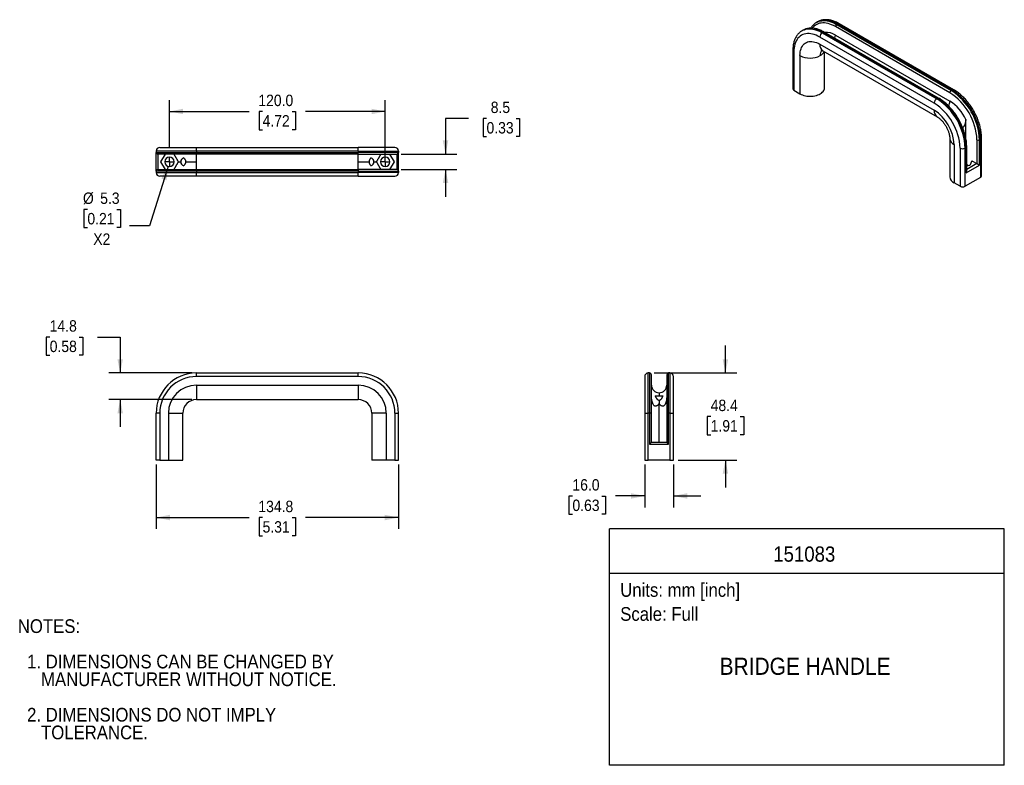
# Model space of a CAD drawing. Header units: millimetres. Extents: x 11 to 559, y 0 to 415.
import ezdxf
from ezdxf.enums import TextEntityAlignment as Align

# ---------------------------------------------------------------- set-up
doc = ezdxf.new("R2010")
doc.units = ezdxf.units.MM
doc.header["$LTSCALE"] = 2
doc.linetypes.add('SLD-Center', pattern=[19.05, 15.24, -1.27, 1.27, -1.27])
doc.linetypes.add('SLD-Solid', pattern=[0])
doc.layers.add('CENTER', color=40, linetype='SLD-Center')
doc.layers.add('DIMENSIONS', color=140, linetype='SLD-Solid', lineweight=25)
doc.layers.add('TEXT', color=140, linetype='SLD-Solid', lineweight=25)
doc.layers.add('SLD-DEFPOINTS', color=7, linetype='Continuous', plot=False)
doc.layers.get('SLD-DEFPOINTS').off()
doc.styles.add('SLDTEXTSTYLE0', font='GOTHIC.TTF', dxfattribs={"width": 0.913})
doc.dimstyles.new('SLDDIMSTYLE0', dxfattribs={"dimtxt": 6.35, "dimasz": 7.62, "dimexe": 0, "dimexo": 0.0625, "dimgap": 1.5875, "dimtad": 0, "dimtih": 1, "dimtoh": 1, "dimdec": 1, "dimrnd": 1e-09, "dimzin": 12, "dimdsep": 46, "dimtxsty": 'SLDTEXTSTYLE0', "dimsah": 1, "dimcen": 0.09, "dimadec": 0, "dimazin": 3, "dimtfac": 1, "dimtdec": 1, "dimtofl": 0, "dimtmove": 0, "dimatfit": 3, "dimfxl": 0, "dimfrac": 2, "dimtolj": 1, "dimtzin": 12, "dimarcsym": 0})
doc.dimstyles.new('SLDDIMSTYLE1', dxfattribs={"dimtxt": 6.35, "dimasz": 7.62, "dimexe": 0, "dimexo": 0.0625, "dimgap": 1.5875, "dimtad": 0, "dimtih": 1, "dimtoh": 1, "dimdec": 1, "dimrnd": 1e-09, "dimzin": 12, "dimdsep": 46, "dimtxsty": 'SLDTEXTSTYLE0', "dimsah": 1, "dimcen": 0.09, "dimadec": 0, "dimazin": 3, "dimtfac": 1, "dimtdec": 1, "dimtmove": 0, "dimatfit": 0, "dimfxl": 0, "dimfrac": 2, "dimtolj": 1, "dimtzin": 12, "dimarcsym": 0})
doc.dimstyles.new('SLDDIMSTYLE2', dxfattribs={"dimtxt": 6.35, "dimasz": 7.62, "dimexe": 0, "dimexo": 0.0625, "dimgap": 1.5875, "dimtad": 0, "dimtih": 1, "dimtoh": 1, "dimdec": 1, "dimrnd": 1e-09, "dimzin": 4, "dimdsep": 46, "dimtxsty": 'SLDTEXTSTYLE0', "dimsah": 1, "dimcen": 0.09, "dimadec": 0, "dimazin": 1, "dimtfac": 1, "dimtdec": 1, "dimtmove": 0, "dimatfit": 0, "dimfxl": 0, "dimfrac": 2, "dimtolj": 1, "dimtzin": 12, "dimarcsym": 0})
doc.dimstyles.new('SLDDIMSTYLE3', dxfattribs={"dimtxt": 6.35, "dimasz": 7.62, "dimexe": 0, "dimexo": 0.0625, "dimgap": 1.5875, "dimtad": 0, "dimtih": 1, "dimtoh": 1, "dimdec": 1, "dimrnd": 1e-09, "dimzin": 4, "dimdsep": 46, "dimtxsty": 'SLDTEXTSTYLE0', "dimsah": 1, "dimcen": 0.09, "dimadec": 0, "dimazin": 1, "dimtfac": 1, "dimtdec": 1, "dimtofl": 0, "dimtmove": 0, "dimatfit": 3, "dimfxl": 0, "dimfrac": 2, "dimtolj": 1, "dimtzin": 12, "dimarcsym": 0})
doc.dimstyles.new('SLDDIMSTYLE4', dxfattribs={"dimtxt": 6.35, "dimasz": 7.62, "dimexe": 0, "dimexo": 0.0625, "dimgap": 1.5875, "dimtad": 0, "dimtih": 1, "dimtoh": 1, "dimdec": 1, "dimrnd": 1e-09, "dimzin": 12, "dimdsep": 46, "dimtxsty": 'SLDTEXTSTYLE0', "dimsah": 1, "dimcen": 0, "dimadec": 0, "dimazin": 3, "dimtfac": 1, "dimtdec": 1, "dimtofl": 0, "dimtmove": 0, "dimatfit": 3, "dimfxl": 0, "dimfrac": 2, "dimtolj": 1, "dimtzin": 12, "dimarcsym": 0})

# ---------------------------------------------------------------- blocks, each defined once
blk = doc.blocks.new('SW_NOTE_0')
at = {"layer": 'TEXT', "color": 0, "insert": (0, 9.73), "char_height": 7.62, "attachment_point": 1, "style": 'SLDTEXTSTYLE0'}
blk.add_mtext('Scale: Full', dxfattribs=at)
blk = doc.blocks.new('SW_NOTE_0_1')
at = {"layer": 'TEXT', "color": 0, "insert": (0, 9.73), "char_height": 7.62, "attachment_point": 1, "style": 'SLDTEXTSTYLE0'}
blk.add_mtext('Units: mm [inch]', dxfattribs=at)
blk = doc.blocks.new('Block1')
at = {"layer": 'TEXT'}
for p, q in [((558.8, 131.53), (339.29, 131.53)), ((339.29, 0.01), (339.29, 131.53)), ((558.8, 0.01), (558.8, 131.53)), ((339.29, 106.79), (558.8, 106.79)), ((558.8, 0.01), (339.29, 0.01))]:
    blk.add_line(p, q, dxfattribs=at)
at = {"layer": 'TEXT', "color": 140}
for name, p in [('SW_NOTE_0_1', (345.18, 91.61)), ('SW_NOTE_0', (345.18, 78.26))]:
    blk.add_blockref(name, p, dxfattribs=at)
at = {"layer": 'TEXT', "color": 140, "style": 'SLDTEXTSTYLE0', "width": 0.913}
for tag, height, p in [('AUTOATTR0', 8.47, (430.31, 110.71)), ('AUTOATTR1', 9.53, (400.48, 47.46))]:
    blk.add_attdef(tag, text='', height=height, dxfattribs=at).set_placement(p, align=Align.BOTTOM_LEFT)
blk = doc.blocks.new('SW_NOTE_0_2')
at = {"layer": 'TEXT', "color": 0, "char_height": 7.62, "attachment_point": 1, "style": 'SLDTEXTSTYLE0'}
for s, insert in [('NOTES:', (0, 9.73)), ('  1. DIMENSIONS CAN BE CHANGED BY     ', (0, -9.97)), ('     MANUFACTURER WITHOUT NOTICE.', (0, -19.83)), ('  2. DIMENSIONS DO NOT IMPLY ', (0, -39.53)), ('     TOLERANCE.', (0, -49.39))]:
    blk.add_mtext(s, dxfattribs=dict(at, insert=insert))
blk = doc.blocks.new('_D')
at = {"layer": 'DIMENSIONS'}
for p, q in [((87.08, 167.26), (87.08, 131.45)), ((221.88, 167.26), (221.88, 131.45)), ((87.08, 137.8), (138.77, 137.8)), ((146.27, 137.75), (144.34, 137.75)), ((144.34, 137.75), (144.34, 127.67)), ((162.69, 137.75), (164.63, 137.75)), ((164.63, 137.75), (164.63, 127.67)), ((221.88, 137.8), (170.2, 137.8)), ((144.34, 127.67), (146.27, 127.67)), ((164.63, 127.67), (162.69, 127.67))]:
    blk.add_line(p, q, dxfattribs=at)
for points in [[(87.08, 137.8), (94.7, 136.28), (94.7, 139.33)], [(221.88, 137.8), (214.26, 139.33), (214.26, 136.28)]]:
    blk.add_solid(points, dxfattribs=at)
at = {"layer": 'DIMENSIONS', "char_height": 6.35, "attachment_point": 1, "style": 'SLDTEXTSTYLE0'}
for s, insert in [('134.8', (143.93, 147.15)), ('5.31', (146.27, 135.78))]:
    blk.add_mtext(s, dxfattribs=dict(at, insert=insert))
blk = doc.blocks.new('_D_1')
at = {"layer": 'DIMENSIONS'}
for p, q in [((27.88, 238.15), (25.95, 238.15)), ((25.95, 238.15), (25.95, 228.07)), ((44.31, 238.15), (46.24, 238.15)), ((46.24, 238.15), (46.24, 228.07)), ((54.38, 238.2), (67.08, 238.2)), ((67.08, 238.2), (67.08, 218.2)), ((25.95, 228.07), (27.88, 228.07)), ((46.24, 228.07), (44.31, 228.07)), ((106.94, 218.2), (60.73, 218.2)), ((106.94, 203.4), (60.73, 203.4)), ((67.08, 203.4), (67.08, 188.16))]:
    blk.add_line(p, q, dxfattribs=at)
for points in [[(67.08, 218.2), (68.61, 225.82), (65.56, 225.82)], [(67.08, 203.4), (65.56, 195.78), (68.61, 195.78)]]:
    blk.add_solid(points, dxfattribs=at)
at = {"layer": 'DIMENSIONS', "char_height": 6.35, "attachment_point": 1, "style": 'SLDTEXTSTYLE0'}
for s, insert in [('14.8', (27.88, 247.55)), ('0.58', (27.88, 236.18))]:
    blk.add_mtext(s, dxfattribs=dict(at, insert=insert))
blk = doc.blocks.new('_D_2')
at = {"layer": 'DIMENSIONS'}
for p, q in [((358.81, 167.26), (358.81, 143.45)), ((374.81, 167.26), (374.81, 143.45)), ((318.6, 149.75), (316.66, 149.75)), ((316.66, 149.75), (316.66, 139.67)), ((335.02, 149.75), (336.95, 149.75)), ((336.95, 149.75), (336.95, 139.67)), ((358.81, 149.8), (342.52, 149.8)), ((374.81, 149.8), (390.05, 149.8)), ((316.66, 139.67), (318.6, 139.67)), ((336.95, 139.67), (335.02, 139.67))]:
    blk.add_line(p, q, dxfattribs=at)
for points in [[(358.81, 149.8), (351.19, 151.33), (351.19, 148.28)], [(374.81, 149.8), (382.43, 148.28), (382.43, 151.33)]]:
    blk.add_solid(points, dxfattribs=at)
at = {"layer": 'DIMENSIONS', "char_height": 6.35, "attachment_point": 1, "style": 'SLDTEXTSTYLE0'}
for s, insert in [('16.0', (318.6, 159.15)), ('0.63', (318.6, 147.78))]:
    blk.add_mtext(s, dxfattribs=dict(at, insert=insert))
blk = doc.blocks.new('_D_3')
at = {"layer": 'DIMENSIONS'}
for p, q in [((403.7, 218.2), (403.7, 233.44)), ((364.1, 218.2), (410.05, 218.2)), ((395.49, 193.95), (393.55, 193.95)), ((393.55, 193.95), (393.55, 183.87)), ((411.91, 193.95), (413.85, 193.95)), ((413.85, 193.95), (413.85, 183.87)), ((393.55, 183.87), (395.49, 183.87)), ((413.85, 183.87), (411.91, 183.87)), ((377.35, 169.8), (410.05, 169.8)), ((403.7, 169.8), (403.7, 154.56))]:
    blk.add_line(p, q, dxfattribs=at)
for points in [[(403.7, 218.2), (405.22, 225.82), (402.18, 225.82)], [(403.7, 169.8), (402.18, 162.18), (405.22, 162.18)]]:
    blk.add_solid(points, dxfattribs=at)
at = {"layer": 'DIMENSIONS', "char_height": 6.35, "attachment_point": 1, "style": 'SLDTEXTSTYLE0'}
for s, insert in [('48.4', (395.49, 203.35)), ('1.91', (395.49, 191.98))]:
    blk.add_mtext(s, dxfattribs=dict(at, insert=insert))
blk = doc.blocks.new('_D_4')
at = {"layer": 'DIMENSIONS'}
for p, q in [((94.48, 343.37), (94.48, 369.99)), ((214.48, 338.18), (214.48, 369.99)), ((94.48, 363.64), (138.77, 363.64)), ((146.27, 363.59), (144.34, 363.59)), ((144.34, 363.59), (144.34, 353.51)), ((162.69, 363.59), (164.63, 363.59)), ((164.63, 363.59), (164.63, 353.51)), ((214.48, 363.64), (170.2, 363.64)), ((144.34, 353.51), (146.27, 353.51)), ((164.63, 353.51), (162.69, 353.51))]:
    blk.add_line(p, q, dxfattribs=at)
for points in [[(94.48, 363.64), (102.1, 362.11), (102.1, 365.16)], [(214.48, 363.64), (206.86, 365.16), (206.86, 362.11)]]:
    blk.add_solid(points, dxfattribs=at)
at = {"layer": 'DIMENSIONS', "char_height": 6.35, "attachment_point": 1, "style": 'SLDTEXTSTYLE0'}
for s, insert in [('120.0', (143.93, 372.99)), ('4.72', (146.27, 361.62))]:
    blk.add_mtext(s, dxfattribs=dict(at, insert=insert))
blk = doc.blocks.new('_D_5')
at = {"layer": 'DIMENSIONS'}
for p, q in [((93.7, 333.11), (83.4, 300.01)), ((48.83, 309.16), (46.89, 309.16)), ((46.89, 309.16), (46.89, 299.08)), ((65.25, 309.16), (67.18, 309.16)), ((67.18, 309.16), (67.18, 299.08)), ((46.89, 299.08), (48.83, 299.08)), ((67.18, 299.08), (65.25, 299.08)), ((83.4, 300.01), (72.29, 300.01))]:
    blk.add_line(p, q, dxfattribs=at)
blk.add_solid([(93.7, 333.11), (89.98, 326.28), (92.89, 325.38)], dxfattribs=at)
at = {"layer": 'DIMENSIONS', "char_height": 6.35, "attachment_point": 1, "style": 'SLDTEXTSTYLE0'}
for s, insert in [('%%c', (46.38, 318.57)), ('5.3', (55.96, 318.57)), ('0.21', (48.83, 307.2)), ('X2', (52.11, 295.82))]:
    blk.add_mtext(s, dxfattribs=dict(at, insert=insert))
blk = doc.blocks.new('_D_6')
at = {"layer": 'DIMENSIONS'}
for p, q in [((260.75, 359.76), (248.05, 359.76)), ((248.05, 359.76), (248.05, 339.89)), ((270.82, 359.71), (268.89, 359.71)), ((268.89, 359.71), (268.89, 349.63)), ((287.25, 359.71), (289.18, 359.71)), ((289.18, 359.71), (289.18, 349.63)), ((268.89, 349.63), (270.82, 349.63)), ((289.18, 349.63), (287.25, 349.63)), ((223.42, 339.89), (254.4, 339.89)), ((223.42, 331.39), (254.4, 331.39)), ((248.05, 331.39), (248.05, 316.15))]:
    blk.add_line(p, q, dxfattribs=at)
for points in [[(248.05, 339.89), (249.57, 347.51), (246.52, 347.51)], [(248.05, 331.39), (246.52, 323.77), (249.57, 323.77)]]:
    blk.add_solid(points, dxfattribs=at)
at = {"layer": 'DIMENSIONS', "char_height": 6.35, "attachment_point": 1, "style": 'SLDTEXTSTYLE0'}
for s, insert in [('8.5', (273.17, 369.12)), ('0.33', (270.82, 357.74))]:
    blk.add_mtext(s, dxfattribs=dict(at, insert=insert))
blk = doc.blocks.new('SW_CENTERMARKSYMBOL_0')
at = {"layer": 'CENTER', "color": 0}
for p, q in [((-5.08, 0), (-5.19, 0)), ((0, 0), (-2.54, 0)), ((0, 5.08), (0, 5.19)), ((0, 0), (0, 2.54)), ((0, 0), (0, -2.54)), ((0, 0), (2.54, 0)), ((5.08, 0), (5.19, 0)), ((0, -5.08), (0, -5.19))]:
    blk.add_line(p, q, dxfattribs=at)
blk = doc.blocks.new('SW_CENTERMARKSYMBOL_1')
at = {"layer": 'CENTER', "color": 0}
for p, q in [((-5.08, 0), (-5.19, 0)), ((0, 0), (-2.54, 0)), ((0, 5.08), (0, 5.19)), ((0, 0), (0, 2.54)), ((0, 0), (0, -2.54)), ((0, 0), (2.54, 0)), ((5.08, 0), (5.19, 0)), ((0, -5.08), (0, -5.19))]:
    blk.add_line(p, q, dxfattribs=at)

msp = doc.modelspace()

# ---------------------------------------------------------------- linework, layer by layer
for p, q in [((454.88, 413.46), (454.35, 413.15)), ((454.35, 413.15), (454.4, 413.18)), ((528.48, 374.08), (464.84, 410.82)), ((466.08, 412.35), (465.55, 412.04)), ((465.55, 412.04), (529.19, 375.3)), ((529.72, 375.61), (466.08, 412.35)), ((530.72, 375.71), (467.08, 412.45)), ((446.92, 408.86), (446.39, 408.56)), ((458.12, 407.75), (457.59, 407.45)), ((457.59, 407.45), (521.23, 370.71)), ((521.76, 371.02), (458.12, 407.75)), ((522.26, 371.07), (458.62, 407.8)), ((464.84, 406.12), (528.48, 369.38)), ((519.82, 368.26), (456.18, 405)), ((456.18, 401.08), (519.82, 364.34)), ((441.17, 397.49), (441.17, 376.26)), ((441.75, 396.67), (441.75, 375.44)), ((445.15, 394.71), (445.15, 373.48)), ((457.84, 397.42), (521.48, 360.68)), ((458.8, 376.75), (458.8, 396.86)), ((441.75, 375.44), (445.15, 373.48)), ((529.72, 375.61), (529.19, 375.3)), ((521.76, 371.02), (521.23, 370.71)), ((537.35, 349.01), (537.35, 359.12)), ((528.51, 348.5), (528.51, 327.27)), ((530.85, 345.24), (530.85, 324.01)), ((543.61, 347.87), (543.61, 334.64)), ((545.56, 348.17), (545.03, 347.87)), ((545.03, 333.82), (545.03, 347.87)), ((545.56, 348.17), (545.56, 326.94)), ((546.14, 327.76), (546.14, 348.99)), ((109.48, 341.64), (87.08, 341.64)), ((87.08, 341.64), (87.08, 340.89)), ((87.08, 340.89), (109.48, 340.89)), ((87.08, 330.39), (87.08, 340.89)), ((109.48, 339.89), (88.08, 339.89)), ((88.08, 339.89), (88.08, 331.39)), ((89.08, 343.64), (109.48, 343.64)), ((92.03, 339.89), (89.58, 335.64)), ((109.48, 341.64), (109.48, 343.64)), ((109.48, 343.64), (199.48, 343.64)), ((199.48, 341.64), (109.48, 341.64)), ((109.48, 341.64), (109.48, 340.89)), ((109.48, 339.89), (109.48, 340.89)), ((109.48, 340.89), (199.48, 340.89)), ((199.48, 339.89), (109.48, 339.89)), ((109.48, 335.64), (109.48, 339.89)), ((219.88, 343.64), (199.48, 343.64)), ((199.48, 341.64), (199.48, 343.64)), ((199.48, 341.64), (221.88, 341.64)), ((199.48, 341.64), (199.48, 340.89)), ((221.88, 340.89), (199.48, 340.89)), ((199.48, 339.89), (199.48, 340.89)), ((199.48, 339.89), (220.88, 339.89)), ((199.48, 335.64), (199.48, 339.89)), ((216.94, 339.89), (219.39, 335.64)), ((220.88, 339.89), (220.88, 331.39)), ((221.88, 341.64), (221.88, 340.89)), ((221.88, 330.39), (221.88, 340.89)), ((534.24, 343.28), (534.24, 322.05)), ((537.6, 343.58), (537.07, 343.28)), ((537.07, 322.05), (537.07, 343.28)), ((537.6, 343.58), (537.6, 329.54)), ((537.89, 330.52), (537.89, 343.99)), ((89.58, 335.64), (92.03, 331.39)), ((99.39, 335.64), (100.73, 335.64)), ((103.49, 335.64), (109.48, 335.64)), ((109.48, 331.39), (109.48, 335.64)), ((199.48, 335.64), (205.47, 335.64)), ((199.48, 331.39), (199.48, 335.64)), ((208.23, 335.64), (209.58, 335.64)), ((219.39, 335.64), (216.94, 331.39)), ((543.61, 334.64), (537.89, 331.34)), ((540.82, 336.25), (539.55, 333.51)), ((540.82, 336.25), (543.61, 334.64)), ((109.48, 330.39), (87.08, 330.39)), ((87.08, 330.39), (87.08, 329.64)), ((87.08, 329.64), (109.48, 329.64)), ((88.08, 331.39), (109.48, 331.39)), ((109.48, 331.39), (109.48, 330.39)), ((109.48, 331.39), (199.48, 331.39)), ((199.48, 330.39), (109.48, 330.39)), ((109.48, 330.39), (109.48, 329.64)), ((109.48, 327.64), (109.48, 329.64)), ((109.48, 329.64), (199.48, 329.64)), ((199.48, 331.39), (199.48, 330.39)), ((220.88, 331.39), (199.48, 331.39)), ((199.48, 330.39), (221.88, 330.39)), ((199.48, 330.39), (199.48, 329.64)), ((199.48, 327.64), (199.48, 329.64)), ((221.88, 329.64), (199.48, 329.64)), ((221.88, 330.39), (221.88, 329.64)), ((537.6, 329.54), (545.03, 333.82)), ((538.94, 333.42), (537.89, 334.02)), ((539.55, 333.51), (537.89, 333.26)), ((109.48, 327.64), (89.08, 327.64)), ((199.48, 327.64), (109.48, 327.64)), ((199.48, 327.64), (219.88, 327.64)), ((534.24, 322.05), (530.85, 324.01)), ((545.56, 326.94), (537.07, 322.05)), ((109.48, 216.2), (109.48, 218.2)), ((109.48, 218.2), (199.48, 218.2)), ((199.48, 216.2), (109.48, 216.2)), ((199.48, 216.2), (199.48, 218.2)), ((358.81, 216.2), (358.81, 195.8)), ((360.81, 195.8), (360.81, 218.2)), ((361.56, 218.2), (360.81, 218.2)), ((361.56, 218.2), (361.56, 195.8)), ((362.56, 195.8), (362.56, 217.2)), ((371.06, 217.2), (371.06, 195.8)), ((372.06, 195.8), (372.06, 218.2)), ((372.81, 218.2), (372.06, 218.2)), ((372.81, 218.2), (372.81, 195.8)), ((374.81, 195.8), (374.81, 216.2)), ((109.48, 211.4), (109.48, 203.4)), ((109.48, 211.4), (199.48, 211.4)), ((199.48, 211.4), (199.48, 203.4)), ((109.48, 203.4), (199.48, 203.4)), ((364.63, 205.5), (368.99, 205.5)), ((366.81, 207.2), (366.81, 205.5)), ((366.81, 203.11), (366.81, 201.1)), ((366.81, 179.6), (366.81, 201.1)), ((87.08, 169.8), (87.08, 195.8)), ((89.08, 195.8), (87.08, 195.8)), ((89.08, 195.8), (89.08, 169.8)), ((93.88, 195.8), (101.88, 195.8)), ((93.88, 195.8), (93.88, 169.8)), ((101.88, 169.8), (101.88, 195.8)), ((207.08, 195.8), (207.08, 169.8)), ((215.08, 195.8), (207.08, 195.8)), ((215.08, 195.8), (215.08, 169.8)), ((219.88, 195.8), (219.88, 169.8)), ((219.88, 195.8), (221.88, 195.8)), ((221.88, 169.8), (221.88, 195.8)), ((358.81, 195.8), (358.81, 169.8)), ((358.81, 195.8), (360.81, 195.8)), ((360.81, 169.8), (360.81, 195.8)), ((361.56, 195.8), (360.81, 195.8)), ((361.56, 195.8), (361.56, 178.6)), ((362.56, 195.8), (361.56, 195.8)), ((362.56, 179.6), (362.56, 195.8)), ((371.06, 195.8), (371.06, 179.6)), ((371.06, 195.8), (372.06, 195.8)), ((372.81, 195.8), (372.06, 195.8)), ((372.06, 178.6), (372.06, 195.8)), ((372.81, 195.8), (374.81, 195.8)), ((372.81, 195.8), (372.81, 169.8)), ((374.81, 169.8), (374.81, 195.8)), ((361.56, 178.6), (372.06, 178.6)), ((371.06, 179.6), (362.56, 179.6)), ((89.08, 169.8), (87.08, 169.8)), ((89.08, 169.8), (93.88, 169.8)), ((93.88, 169.8), (101.88, 169.8)), ((215.08, 169.8), (207.08, 169.8)), ((219.88, 169.8), (215.08, 169.8)), ((219.88, 169.8), (221.88, 169.8)), ((358.81, 169.8), (360.81, 169.8)), ((372.81, 169.8), (360.81, 169.8)), ((372.81, 169.8), (374.81, 169.8))]:
    msp.add_line(p, q)
at = {"flags": 128}
for points in [[(464.84, 410.82), (463.81, 411.37), (462.78, 411.84), (461.76, 412.23), (460.76, 412.53), (459.77, 412.73), (458.81, 412.85), (457.88, 412.88), (456.98, 412.81), (456.11, 412.66), (455.29, 412.41), (454.51, 412.08), (453.78, 411.65), (453.1, 411.15), (452.48, 410.56), (452.01, 410.01)], [(454.4, 413.18), (454.74, 413.36), (455.55, 413.71), (456.41, 413.97), (457.32, 414.13), (458.26, 414.2), (459.24, 414.17), (460.24, 414.05), (461.27, 413.83), (462.32, 413.52), (463.39, 413.12), (464.47, 412.62), (465.55, 412.04)], [(466.08, 412.35), (465, 412.93), (463.92, 413.42), (462.86, 413.83), (461.8, 414.14), (460.77, 414.35), (459.77, 414.48), (458.79, 414.5), (457.85, 414.44), (456.94, 414.27), (456.08, 414.02), (455.27, 413.67), (454.88, 413.46)], [(456.18, 405), (455.15, 405.55), (454.13, 406.01), (453.11, 406.39), (452.11, 406.67), (451.14, 406.86), (450.19, 406.95), (449.27, 406.95), (448.38, 406.86), (447.53, 406.67), (446.73, 406.38), (445.98, 406.01), (445.28, 405.54), (444.63, 404.99), (444.04, 404.35), (443.52, 403.63), (443.06, 402.84), (442.66, 401.97), (442.34, 401.02), (442.08, 400.02), (441.9, 398.96), (441.79, 397.84), (441.75, 396.67)], [(446.4, 408.56), (446.78, 408.77), (447.6, 409.12), (448.46, 409.37), (449.36, 409.54), (450.31, 409.6), (451.28, 409.58), (452.29, 409.45), (453.32, 409.24), (454.37, 408.93), (455.44, 408.52), (456.51, 408.03), (457.59, 407.45)], [(458.12, 407.75), (457.04, 408.34), (455.97, 408.83), (454.9, 409.23), (453.85, 409.54), (452.82, 409.76), (451.81, 409.88), (450.84, 409.91), (449.89, 409.84), (448.99, 409.68), (448.13, 409.42), (447.31, 409.07), (446.92, 408.86)], [(445.15, 394.71), (445.19, 395.74), (445.3, 396.72), (445.48, 397.64), (445.75, 398.5), (446.08, 399.29), (446.48, 400.01), (446.94, 400.64), (447.47, 401.19), (448.06, 401.65), (448.71, 402.03), (449.4, 402.31), (450.14, 402.49), (450.93, 402.58), (451.75, 402.57), (452.6, 402.46), (453.47, 402.25), (454.36, 401.95), (455.27, 401.56), (456.18, 401.08)], [(445.15, 373.48), (445.82, 373.13), (446.55, 372.84), (447.33, 372.58), (448.16, 372.39), (449.02, 372.24), (449.91, 372.16), (450.8, 372.13), (451.7, 372.16), (452.58, 372.24), (453.45, 372.39), (454.28, 372.58), (455.06, 372.84), (455.79, 373.13), (456.46, 373.48), (457.06, 373.87), (457.58, 374.29), (458.01, 374.74), (458.36, 375.22), (458.6, 375.72), (458.75, 376.23), (458.8, 376.75)]]:
    msp.add_lwpolyline(points, dxfattribs=at)
for centre, radius, start, end in [((466.38, 410.75), 1.54, 122.6055, 177.3945), ((466.66, 411.53), 1.01, 65.6929, 125.6176), ((459.25, 404.86), 3.07, 122.6055, 177.3945), ((458.42, 407.35), 0.503, 65.6929, 125.6176), ((459.75, 398.1), 9.5, 57.604, 94.3809), ((459.46, 406.21), 5.38, 340.3092, 359.0727), ((460.09, 400.64), 3.93, 173.6038, 235.084), ((442.12, 397.55), 0.959, 184.0432, 247.2623), ((450.8, 405.56), 12.23, 242.4576, 297.5424), ((460.79, 394.97), 4.34, 141.5059, 183.3973), ((454.38, 398.84), 4.63, 296.7005, 336.1114), ((442.17, 376.36), 1.01, 185.6948, 245.6253), ((530.02, 374.01), 1.54, 122.6055, 177.3945), ((510.81, 346.4), 32.83, 2.556, 57.444), ((510.69, 346.34), 34.37, 2.5559, 57.4441), ((530.3, 374.85), 0.959, 64.0421, 127.2535), ((511.22, 346.64), 34.37, 2.556, 57.444), ((522.89, 368.12), 3.07, 122.6055, 177.3945), ((503.02, 341.91), 31.25, 2.5111, 57.4889), ((502.74, 341.74), 34.37, 2.5559, 57.4441), ((522.06, 370.61), 0.503, 65.7085, 125.6162), ((503.27, 342.05), 34.37, 2.556, 57.444), ((522.51, 369.56), 5.97, 331.7462, 358.2802), ((516.1, 349.71), 23.25, 23.8812, 57.8078), ((523.73, 363.9), 3.94, 173.6194, 234.9199), ((506.95, 344.17), 23.92, 2.5438, 57.4562), ((532.42, 348.84), 3.93, 185.0717, 246.3863), ((544.32, 349.23), 1.54, 242.6097, 297.3903), ((545.19, 349.06), 0.959, 292.7377, 355.957), ((89.08, 341.64), 2, 90, 180), ((88.08, 340.89), 1, 180, 270), ((219.88, 341.64), 2, 0, 90), ((220.88, 340.89), 1, 270, 0), ((535.66, 346.01), 3.07, 242.6097, 297.3903), ((537.39, 344.04), 0.503, 294.376, 354.2894), ((94.48, 335.64), 2.65, 90, 270), ((94.48, 335.64), 2.65, 270, 90), ((102.98, 335.64), 2.25, 104.5529, 255.4471), ((205.98, 335.64), 2.25, 284.5529, 75.4471), ((214.48, 335.64), 2.65, 90, 270), ((214.48, 335.64), 2.65, 270, 90), ((88.08, 330.39), 1, 90, 180), ((89.08, 329.64), 2, 180, 270), ((219.88, 329.64), 2, 270, 0), ((220.88, 330.39), 1, 0, 90), ((532.42, 327.61), 3.93, 184.9193, 246.4008), ((545.14, 327.86), 1.01, 294.3747, 354.3052), ((535.66, 324.78), 3.07, 242.6097, 297.3903), ((109.48, 195.8), 22.4, 90, 180), ((109.48, 195.8), 20.4, 90, 180), ((199.48, 195.8), 22.4, 0, 90), ((199.48, 195.8), 20.4, 0, 90), ((360.81, 216.2), 2, 90, 180), ((361.56, 217.2), 1, 0, 90), ((372.06, 217.2), 1, 90, 180), ((372.81, 216.2), 2, 0, 90), ((109.48, 195.8), 15.6, 90, 180), ((199.48, 195.8), 15.6, 0, 90), ((366.81, 211.45), 4.25, 180, 270), ((366.81, 211.45), 4.25, 270, 0), ((109.48, 195.8), 7.6, 90, 180), ((199.48, 195.8), 7.6, 0, 90)]:
    msp.add_arc(centre, radius, start, end)
for points, knots in [([(454.4, 413.18), (454.38, 413.17), (454.11, 413.03), (453.63, 412.69), (452.96, 412.16), (452.34, 411.55), (451.78, 410.86), (451.41, 410.34), (451.24, 410.03), (451.22, 410)], [0, 0, 0, 0, 0.0152981, 0.2060017, 0.3966337, 0.5876179, 0.7794006, 0.9723063, 1, 1, 1, 1]), ([(467.08, 412.45), (466.89, 412.55), (466.36, 412.85), (465.48, 413.29), (464.43, 413.74), (463.38, 414.1), (462.34, 414.38), (461.31, 414.57), (460.3, 414.67), (459.32, 414.69), (458.36, 414.62), (457.44, 414.46), (456.56, 414.22), (455.72, 413.89), (455.15, 413.63), (454.88, 413.45), (454.86, 413.44)], [0, 0, 0, 0, 0.043309, 0.124834, 0.206408, 0.287872, 0.369086, 0.44988, 0.530065, 0.609465, 0.687944, 0.765446, 0.842006, 0.917756, 0.99291, 1, 1, 1, 1]), ([(446.4, 408.56), (446.17, 408.42), (445.67, 408.12), (444.99, 407.57), (444.34, 406.95), (443.75, 406.26), (443.22, 405.51), (442.74, 404.68), (442.32, 403.8), (441.96, 402.85), (441.67, 401.85), (441.44, 400.8), (441.28, 399.69), (441.18, 398.59), (441.17, 397.84), (441.17, 397.49)], [0, 0, 0, 0, 0.071191, 0.14603, 0.221035, 0.296484, 0.372603, 0.449549, 0.527394, 0.606124, 0.685653, 0.765838, 0.846515, 0.927524, 1, 1, 1, 1]), ([(458.62, 407.8), (458.44, 407.91), (457.92, 408.2), (457.06, 408.63), (456.04, 409.06), (455.03, 409.42), (454.03, 409.69), (453.04, 409.88), (452.07, 409.99), (451.12, 410.01), (450.21, 409.95), (449.32, 409.8), (448.48, 409.57), (447.67, 409.27), (447.17, 409), (446.92, 408.86)], [0, 0, 0, 0, 0.042791, 0.123804, 0.204855, 0.285866, 0.366773, 0.447489, 0.527915, 0.607941, 0.687474, 0.766449, 0.844858, 0.922763, 1, 1, 1, 1]), ([(456.83, 397.85), (456.83, 397.85), (456.83, 397.85), (456.94, 397.83), (457.12, 397.77), (457.37, 397.66), (457.62, 397.54), (457.79, 397.44), (457.84, 397.42)], [0, 0, 0, 0, 0.154474, 0.351295, 0.542846, 0.732303, 0.921892, 1, 1, 1, 1]), ([(546.14, 348.99), (546.14, 349.2), (546.13, 349.82), (546.07, 350.86), (545.94, 352.11), (545.74, 353.38), (545.47, 354.66), (545.15, 355.95), (544.76, 357.25), (544.32, 358.54), (543.82, 359.83), (543.26, 361.11), (542.65, 362.38), (541.99, 363.62), (541.29, 364.84), (540.54, 366.03), (539.74, 367.19), (538.91, 368.31), (538.05, 369.39), (537.15, 370.42), (536.22, 371.4), (535.26, 372.32), (534.28, 373.19), (533.28, 374), (532.26, 374.74), (531.41, 375.3), (530.89, 375.61), (530.72, 375.71)], [0, 0, 0, 0, 0.022274, 0.064096, 0.105879, 0.147623, 0.189317, 0.23096, 0.272551, 0.314097, 0.355603, 0.397077, 0.438528, 0.479965, 0.521396, 0.562831, 0.604276, 0.64574, 0.687232, 0.728763, 0.770341, 0.811973, 0.853669, 0.895432, 0.937267, 0.97917, 1, 1, 1, 1]), ([(537.89, 343.99), (537.89, 344.2), (537.89, 344.8), (537.83, 345.82), (537.7, 347.05), (537.5, 348.31), (537.25, 349.58), (536.93, 350.86), (536.55, 352.15), (536.11, 353.44), (535.62, 354.73), (535.08, 356.01), (534.48, 357.28), (533.83, 358.53), (533.13, 359.76), (532.39, 360.95), (531.61, 362.12), (530.79, 363.25), (529.94, 364.34), (529.05, 365.39), (528.13, 366.38), (527.19, 367.32), (526.23, 368.21), (525.25, 369.03), (524.25, 369.79), (523.25, 370.47), (522.59, 370.87), (522.26, 371.07)], [0, 0, 0, 0, 0.0216541, 0.0625985, 0.1035246, 0.1444285, 0.1853067, 0.2261584, 0.2669848, 0.3077883, 0.3485719, 0.3893394, 0.4300949, 0.4708423, 0.5115861, 0.5523305, 0.5930787, 0.6338349, 0.6746034, 0.7153886, 0.7561948, 0.7970261, 0.8378862, 0.8787782, 0.9197043, 0.960665, 1, 1, 1, 1]), ([(521.48, 360.68), (521.54, 360.64), (521.74, 360.52), (522.09, 360.29), (522.54, 359.95), (523.02, 359.55), (523.51, 359.09), (524.02, 358.56), (524.54, 357.98), (525.04, 357.35), (525.54, 356.67), (526.01, 355.95), (526.45, 355.21), (526.86, 354.44), (527.22, 353.67), (527.55, 352.9), (527.83, 352.14), (528.05, 351.41), (528.23, 350.71), (528.36, 350.06), (528.45, 349.46), (528.5, 348.93), (528.5, 348.64), (528.51, 348.5)], [0, 0, 0, 0, 0.024946, 0.070725, 0.117043, 0.164131, 0.211999, 0.260606, 0.309878, 0.359717, 0.410009, 0.460631, 0.511456, 0.562352, 0.613158, 0.663735, 0.713958, 0.763716, 0.812908, 0.861455, 0.909309, 0.956464, 1, 1, 1, 1]), ([(537.35, 359.12), (537.34, 358.8), (537.32, 358.17), (537.15, 357.37), (536.96, 356.74), (536.78, 356.25), (536.56, 355.79), (536.29, 355.31), (536, 354.95), (535.77, 354.72), (535.68, 354.65), (535.65, 354.63)], [0, 0, 0, 0, 0.2061634, 0.410649, 0.5145107, 0.6146732, 0.722831, 0.8216531, 0.9348357, 0.9842338, 1, 1, 1, 1]), ([(96.94, 339.89), (96.94, 339.89), (96.94, 339.89), (96.94, 339.87), (96.95, 339.86), (96.97, 339.83), (97, 339.77), (97.08, 339.65), (97.19, 339.44), (97.35, 339.18), (97.49, 338.93), (97.63, 338.69), (97.77, 338.45), (97.89, 338.24), (98.02, 338.02), (98.16, 337.77), (98.3, 337.52), (98.48, 337.21), (98.71, 336.82), (98.94, 336.42), (99.17, 336.02), (99.31, 335.77), (99.39, 335.64)], [0, 0, 0, 0, 0.029278, 0.059873, 0.091754, 0.124887, 0.17027, 0.248745, 0.372204, 0.441763, 0.497518, 0.560313, 0.593858, 0.623525, 0.655963, 0.686591, 0.71695, 0.749556, 0.805615, 0.874801, 0.931736, 1, 1, 1, 1]), ([(212.03, 339.89), (212.03, 339.89), (212.03, 339.88), (212.02, 339.87), (212.01, 339.86), (211.99, 339.82), (211.96, 339.77), (211.88, 339.63), (211.75, 339.4), (211.54, 339.03), (211.31, 338.63), (211.12, 338.31), (210.95, 338.02), (210.81, 337.77), (210.66, 337.52), (210.48, 337.21), (210.26, 336.82), (210.03, 336.42), (209.79, 336.01), (209.65, 335.77), (209.58, 335.64)], [0, 0, 0, 0, 0.031258, 0.062481, 0.093694, 0.124921, 0.187229, 0.248817, 0.372311, 0.497511, 0.566058, 0.623414, 0.65557, 0.686499, 0.716677, 0.749482, 0.805378, 0.874765, 0.932784, 1, 1, 1, 1]), ([(99.39, 335.64), (99.35, 335.57), (99.27, 335.44), (99.16, 335.24), (99.06, 335.06), (98.91, 334.8), (98.71, 334.46), (98.49, 334.08), (98.31, 333.77), (98.17, 333.52), (98.03, 333.27), (97.89, 333.05), (97.77, 332.84), (97.63, 332.6), (97.49, 332.34), (97.35, 332.1), (97.19, 331.83), (97.08, 331.63), (97, 331.5), (96.96, 331.43), (96.94, 331.39), (96.94, 331.39), (96.94, 331.39)], [0, 0, 0, 0, 0.035131, 0.067471, 0.097042, 0.123866, 0.192535, 0.248288, 0.280943, 0.311272, 0.341924, 0.374263, 0.403843, 0.437276, 0.500195, 0.562853, 0.625625, 0.750233, 0.829689, 0.874866, 0.940016, 1, 1, 1, 1]), ([(102.42, 337.81), (102.47, 337.76), (102.57, 337.66), (102.71, 337.5), (102.86, 337.32), (103.02, 337.09), (103.17, 336.84), (103.29, 336.59), (103.38, 336.35), (103.45, 336.11), (103.49, 335.87), (103.49, 335.71), (103.49, 335.64)], [0, 0, 0, 0, 0.089371, 0.172944, 0.250836, 0.380115, 0.500892, 0.608148, 0.711028, 0.81017, 0.906253, 1, 1, 1, 1]), ([(103.49, 335.64), (103.49, 335.59), (103.49, 335.48), (103.47, 335.33), (103.45, 335.17), (103.4, 334.97), (103.31, 334.73), (103.18, 334.45), (103.02, 334.18), (102.84, 333.93), (102.64, 333.68), (102.49, 333.54), (102.42, 333.46)], [0, 0, 0, 0, 0.061397, 0.123343, 0.186041, 0.249694, 0.371162, 0.500247, 0.620564, 0.750788, 0.869827, 1, 1, 1, 1]), ([(206.55, 337.81), (206.5, 337.76), (206.39, 337.66), (206.25, 337.49), (206.12, 337.33), (205.99, 337.17), (205.89, 337), (205.77, 336.79), (205.65, 336.54), (205.55, 336.24), (205.48, 335.94), (205.48, 335.74), (205.47, 335.64)], [0, 0, 0, 0, 0.0899, 0.176975, 0.261407, 0.343396, 0.423158, 0.50093, 0.63245, 0.758219, 0.880067, 1, 1, 1, 1]), ([(205.47, 335.64), (205.47, 335.59), (205.47, 335.49), (205.49, 335.34), (205.52, 335.19), (205.55, 335.04), (205.6, 334.89), (205.65, 334.74), (205.72, 334.59), (205.82, 334.38), (205.99, 334.1), (206.25, 333.77), (206.45, 333.56), (206.55, 333.46)], [0, 0, 0, 0, 0.059922, 0.120087, 0.180759, 0.242194, 0.30464, 0.368333, 0.433495, 0.500333, 0.657252, 0.823254, 1, 1, 1, 1]), ([(209.58, 335.64), (209.63, 335.55), (209.72, 335.38), (209.87, 335.13), (210.04, 334.83), (210.21, 334.54), (210.38, 334.25), (210.51, 334.01), (210.65, 333.77), (210.8, 333.52), (210.94, 333.27), (211.11, 332.98), (211.3, 332.65), (211.53, 332.25), (211.74, 331.88), (211.88, 331.64), (211.96, 331.51), (212, 331.44), (212.02, 331.39), (212.03, 331.39), (212.03, 331.39)], [0, 0, 0, 0, 0.0452213, 0.0865009, 0.1238904, 0.1872261, 0.2195147, 0.2484214, 0.2811637, 0.3114187, 0.3422606, 0.3744247, 0.4315905, 0.5002418, 0.6255409, 0.7501753, 0.8120268, 0.8748385, 0.9373425, 1, 1, 1, 1]), ([(543.61, 334.64), (543.7, 334.59), (543.8, 334.53), (544.04, 334.39), (544.18, 334.31), (544.46, 334.15), (544.59, 334.07), (544.84, 333.93), (544.94, 333.87), (545.03, 333.82)], [0, 0, 0, 0, 0.25, 0.25, 0.5, 0.5, 0.75, 0.75, 1, 1, 1, 1]), ([(537.88, 330.52), (537.89, 330.48), (537.9, 330.3), (537.81, 329.95), (537.67, 329.67), (537.6, 329.54)], [0, 0, 0, 0, 0.113006, 0.561338, 1, 1, 1, 1]), ([(366.81, 201.1), (366.72, 201.01), (366.55, 200.82), (366.3, 200.57), (366, 200.3), (365.71, 200.06), (365.42, 199.88), (365.19, 199.76), (364.95, 199.69), (364.69, 199.68), (364.44, 199.74), (364.15, 199.89), (363.82, 200.21), (363.42, 200.84), (363.05, 201.74), (362.81, 202.67), (362.68, 203.42), (362.61, 204), (362.57, 204.57), (362.56, 204.96), (362.56, 205.16)], [0, 0, 0, 0, 0.0452213, 0.0865009, 0.1238904, 0.1872261, 0.2195147, 0.2484214, 0.2811637, 0.3114187, 0.3422606, 0.3744247, 0.4315905, 0.5002418, 0.6255409, 0.7501753, 0.8120268, 0.8748385, 0.9373425, 1, 1, 1, 1]), ([(364.63, 205.5), (364.64, 205.46), (364.66, 205.39), (364.71, 205.27), (364.76, 205.13), (364.82, 204.98), (364.89, 204.83), (364.98, 204.66), (365.08, 204.47), (365.21, 204.28), (365.38, 204.03), (365.61, 203.75), (365.88, 203.49), (366.1, 203.33), (366.28, 203.23), (366.46, 203.16), (366.63, 203.12), (366.75, 203.11), (366.81, 203.11)], [0, 0, 0, 0, 0.0416442, 0.0873718, 0.1372033, 0.1911549, 0.2492389, 0.2899121, 0.3741642, 0.4435109, 0.4989033, 0.6378111, 0.7478763, 0.8058814, 0.8593796, 0.9090074, 0.9555606, 1, 1, 1, 1]), ([(366.81, 203.11), (366.84, 203.11), (366.9, 203.11), (367, 203.12), (367.1, 203.15), (367.19, 203.18), (367.29, 203.21), (367.39, 203.26), (367.49, 203.32), (367.59, 203.38), (367.76, 203.51), (368.01, 203.75), (368.24, 204.02), (368.41, 204.27), (368.53, 204.47), (368.64, 204.66), (368.74, 204.87), (368.84, 205.07), (368.93, 205.3), (368.97, 205.44), (368.99, 205.5)], [0, 0, 0, 0, 0.024408, 0.049317, 0.074907, 0.101344, 0.12878, 0.157348, 0.187168, 0.218346, 0.250973, 0.361355, 0.50081, 0.556233, 0.625377, 0.709788, 0.750337, 0.84503, 0.928226, 1, 1, 1, 1]), ([(371.06, 205.16), (371.06, 205.06), (371.06, 204.87), (371.05, 204.58), (371.03, 204.29), (370.99, 203.9), (370.94, 203.43), (370.81, 202.68), (370.57, 201.76), (370.21, 200.86), (369.81, 200.23), (369.48, 199.91), (369.19, 199.74), (368.94, 199.68), (368.69, 199.69), (368.38, 199.78), (367.99, 199.99), (367.59, 200.31), (367.19, 200.7), (366.94, 200.96), (366.81, 201.1)], [0, 0, 0, 0, 0.031258, 0.062481, 0.093694, 0.124921, 0.187229, 0.248817, 0.372311, 0.497511, 0.566058, 0.623414, 0.65557, 0.686499, 0.716677, 0.749482, 0.805378, 0.874765, 0.932784, 1, 1, 1, 1]), ([(362.56, 179.6), (362.56, 179.6), (362.54, 179.58), (362.44, 179.48), (362.36, 179.41), (362.17, 179.21), (362.05, 179.09), (361.8, 178.85), (361.68, 178.72), (361.56, 178.6)], [0, 0, 0, 0, 0.25, 0.25, 0.5, 0.5, 0.75, 0.75, 1, 1, 1, 1]), ([(371.06, 179.6), (371.06, 179.6), (371.08, 179.58), (371.18, 179.48), (371.25, 179.41), (371.45, 179.21), (371.57, 179.09), (371.81, 178.85), (371.94, 178.72), (372.06, 178.6)], [0, 0, 0, 0, 0.25, 0.25, 0.5, 0.5, 0.75, 0.75, 1, 1, 1, 1])]:
    msp.add_open_spline(points, degree=3, knots=knots)

# ---------------------------------------------------------------- block references
at = {"layer": 'CENTER'}
for name, p in [('SW_CENTERMARKSYMBOL_0', (94.48, 335.64)), ('SW_CENTERMARKSYMBOL_1', (214.48, 335.64))]:
    msp.add_blockref(name, p, dxfattribs=at)
at = {"layer": 'SLD-DEFPOINTS'}
msp.add_blockref('Block1', (0, 0), dxfattribs=at).add_auto_attribs({'AUTOATTR0': '151083', 'AUTOATTR1': 'BRIDGE HANDLE'})
at = {"layer": 'TEXT'}
msp.add_blockref('SW_NOTE_0_2', (10.14, 71.49), dxfattribs=at)

# ---------------------------------------------------------------- dimensions: what is measured, and where the dimension line sits
at = {"layer": 'DIMENSIONS'}
for base, p1, p2, dimstyle, picture, middle in [((214.48, 363.64), (94.48, 340.83), (214.48, 335.64), 'SLDDIMSTYLE3', '_D_4', (154.48, 363.64)), ((221.88, 137.8), (87.08, 169.8), (221.88, 169.8), 'SLDDIMSTYLE0', '_D', (154.48, 137.8)), ((374.81, 149.8), (358.81, 169.8), (374.81, 169.8), 'SLDDIMSTYLE2', '_D_2', (326.81, 149.8))]:
    dim = msp.add_linear_dim(base=base, p1=p1, p2=p2, dimstyle=dimstyle, dxfattribs=at)
    dim.commit()
    dim.dimension.update_dxf_attribs({"geometry": picture, "text_midpoint": middle, "dimtype": 160})
for base, p1, p2, picture, middle in [((248.05, 331.39), (220.88, 339.89), (220.88, 331.39), '_D_6', (248.05, 359.76)), ((67.08, 218.2), (109.48, 203.4), (109.48, 218.2), '_D_1', (67.08, 238.2)), ((403.7, 218.2), (374.81, 169.8), (361.56, 218.2), '_D_3', (403.7, 194))]:
    dim = msp.add_linear_dim(base=base, p1=p1, p2=p2, angle=90, dimstyle='SLDDIMSTYLE1', dxfattribs=at)
    dim.commit()
    dim.dimension.update_dxf_attribs({"geometry": picture, "text_midpoint": middle, "dimtype": 160})
dim = msp.add_diameter_dim_2p(p1=(95.27, 338.17), p2=(93.7, 333.11), text='<>\\PX2', dimstyle='SLDDIMSTYLE4', dxfattribs=at)
dim.commit()
dim.dimension.update_dxf_attribs({"geometry": '_D_5', "text_midpoint": (57.04, 304.12), "dimtype": 163})

doc.saveas('drawing.dxf')
